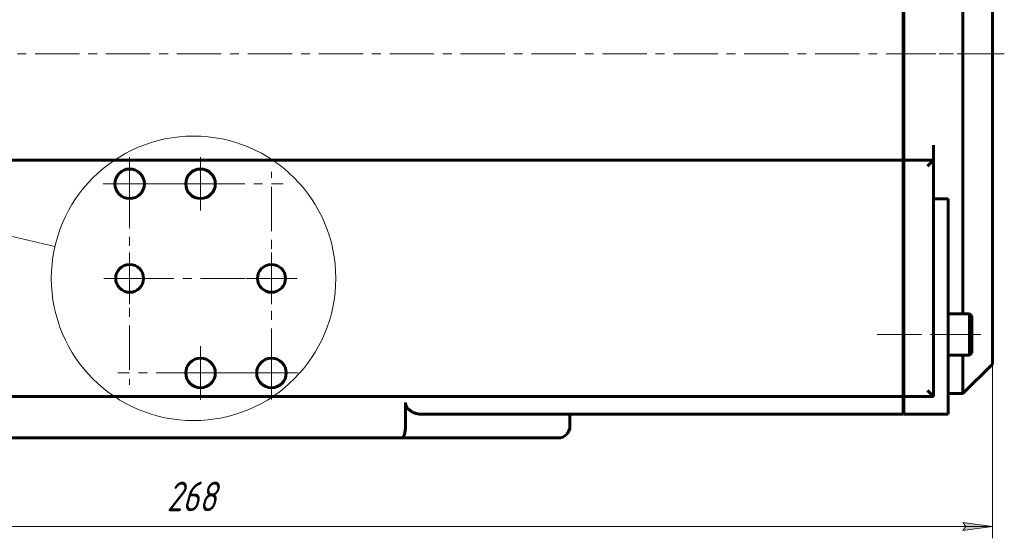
# Model space of a CAD drawing. Header units: millimetres. Extents: x 0 to 841, y 0 to 594.
# Tile 5 of 22: x 179 to 346, y 215 to 303. Entities that reach past the tile are written whole.
import ezdxf

# ---------------------------------------------------------------- set-up
doc = ezdxf.new("R2010")
doc.units = ezdxf.units.MM
for name, pattern in [('K5LT_AXLED', [12, 7.5, -1.5, 1.5, -1.5]), ('K5LT_BASIC', [0]), ('K5LT_THIN', [0])]:
    doc.linetypes.add(name, pattern=pattern)
doc.layers.add('Системный слой', color=7, linetype='Continuous')
doc.layers.add('Системный слой (1)', color=251, linetype='Continuous', true_color=0x6c6c6c)
doc.styles.add('KDIMTEXTSTYLE', font='txt', dxfattribs={"width": 0.96, "oblique": 15, "height": 5})
doc.styles.add('KTEXTSTYLE', font='txt', dxfattribs={"width": 0.96, "height": 5})
doc.dimstyles.new('KDIMSTYLE (1.00)', dxfattribs={"dimtxt": 5, "dimasz": 1, "dimexe": 2, "dimexo": 0, "dimgap": 1, "dimtad": 1, "dimtxsty": 'KDIMTEXTSTYLE', "dimsah": 1, "dimcen": 0, "dimdle": 1, "dimadec": 0, "dimazin": 0, "dimtfac": 0.667, "dimtmove": 0, "dimatfit": 3, "dimfxl": 1, "dimtvp": 1, "dimtolj": 1, "dimtzin": 0, "dimarcsym": 0})

# ---------------------------------------------------------------- blocks, each defined once
blk = doc.blocks.new('U21')
at = {"layer": 'Системный слой (1)', "color": 150, "linetype": 'K5LT_BASIC', "lineweight": 60, "true_color": 0x0080ff}
for p, q in [((339.04, 348.13), (339.04, 354.63)), ((339.04, 297.13), (339.04, 341.13)), ((339.04, 253.13), (339.04, 297.13)), ((339.04, 239.63), (339.04, 246.13))]:
    blk.add_line(p, q, dxfattribs=at)
blk = doc.blocks.new('U22')
at = {"layer": 'Системный слой (1)', "color": 150, "linetype": 'K5LT_BASIC', "lineweight": 60, "true_color": 0x0080ff}
for p, q in [((344.04, 297.13), (344.04, 349.63)), ((344.04, 244.63), (344.04, 297.13))]:
    blk.add_line(p, q, dxfattribs=at)
blk = doc.blocks.new('U24')
at = {"layer": 'Системный слой (1)', "color": 30, "linetype": 'K5LT_AXLED', "lineweight": 18, "true_color": 0xff8000}
for q in [(198.04, 263.49), (193.68, 259.13), (224.04, 259.13), (198.04, 254.76)]:
    blk.add_line((198.04, 259.13), q, dxfattribs=at)
blk = doc.blocks.new('U25')
at = {"layer": 'Системный слой (1)', "color": 30, "linetype": 'K5LT_AXLED', "lineweight": 18, "true_color": 0xff8000}
for q in [(198.04, 279.63), (193.54, 275.13), (224.04, 275.13), (198.04, 241.13)]:
    blk.add_line((198.04, 275.13), q, dxfattribs=at)
blk = doc.blocks.new('U27')
at = {"layer": 'Системный слой (1)', "color": 30, "linetype": 'K5LT_AXLED', "lineweight": 18, "true_color": 0xff8000}
for q in [(210.04, 247.63), (196.04, 243.13), (224.04, 243.13), (210.04, 238.63)]:
    blk.add_line((210.04, 243.13), q, dxfattribs=at)
blk = doc.blocks.new('U28')
at = {"layer": 'Системный слой (1)', "color": 30, "linetype": 'K5LT_AXLED', "lineweight": 18, "true_color": 0xff8000}
for q in [(210.04, 279.63), (205.54, 275.13), (214.54, 275.13), (210.04, 270.63)]:
    blk.add_line((210.04, 275.13), q, dxfattribs=at)
blk = doc.blocks.new('U30')
at = {"layer": 'Системный слой (1)', "color": 30, "linetype": 'K5LT_AXLED', "lineweight": 18, "true_color": 0xff8000}
for q in [(222.04, 277.13), (217.54, 243.13), (226.54, 243.13), (222.04, 238.63)]:
    blk.add_line((222.04, 243.13), q, dxfattribs=at)
blk = doc.blocks.new('U31')
at = {"layer": 'Системный слой (1)', "color": 30, "linetype": 'K5LT_AXLED', "lineweight": 18, "true_color": 0xff8000}
for q in [(222.04, 263.49), (217.68, 259.13), (226.4, 259.13), (222.04, 254.76)]:
    blk.add_line((222.04, 259.13), q, dxfattribs=at)
blk = doc.blocks.new('U32')
at = {"layer": 'Системный слой (1)', "color": 7, "linetype": 'K5LT_THIN', "lineweight": 18}
blk.add_line((185.4, 264.53), (54.5, 294.65), dxfattribs=at)
blk.add_arc((208.86, 259.13), 24.07, 0, 360, dxfattribs=at)
blk = doc.blocks.new('D1')
at = {"layer": 'Системный слой (1)'}
for points in [[(80.54, 217.15), (81.04, 217.8), (76.04, 217.15), (81.04, 216.49)], [(339.04, 216.49), (344.04, 217.15), (339.04, 217.8), (339.54, 217.15)]]:
    blk.add_hatch(color=7, dxfattribs=at).paths.add_polyline_path(points)
at = {"layer": 'Системный слой (1)', "color": 7, "linetype": 'K5LT_THIN', "lineweight": 18}
for p, q in [((76.04, 244.63), (76.04, 215.15)), ((344.04, 244.63), (344.04, 215.15)), ((76.04, 217.15), (81.04, 217.8)), ((81.04, 216.49), (76.04, 217.15)), ((76.04, 217.15), (344.04, 217.15)), ((81.04, 217.8), (80.54, 217.15)), ((80.54, 217.15), (81.04, 216.49)), ((339.54, 217.15), (339.04, 217.8)), ((339.04, 217.8), (344.04, 217.15)), ((344.04, 217.15), (339.04, 216.49)), ((339.04, 216.49), (339.54, 217.15))]:
    blk.add_line(p, q, dxfattribs=at)
blk.add_wipeout([(204.3, 218.15), (204.3, 225.53), (215.32, 225.53), (215.32, 218.15)]).dxf.layer = 'Системный слой (1)'
at = {"layer": 'Системный слой (1)', "color": 7, "insert": (204.3, 224.73), "char_height": 5, "attachment_point": 1, "style": 'KTEXTSTYLE'}
blk.add_mtext('\\fArial|b0|c204|p34;\\H5.0;\\W1.000;\\Q15;\\fGOST Type AU|b0|i0|c204|p34;\\Q15;\\W0.960;268', dxfattribs=at)
blk = doc.blocks.new('KDIMARROW_01')
at = {"layer": 'Системный слой'}
blk.add_hatch(color=0, dxfattribs=at).paths.add_polyline_path([(0, 0), (-5, 0.66), (-4.5, 0), (-5, -0.66)])
at = {"layer": 'Системный слой', "color": 0, "linetype": 'K5LT_THIN', "lineweight": 18}
for p, q in [((-4.5, 0), (-5, 0.66)), ((-5, 0.66), (0, 0)), ((0, 0), (-5, -0.66)), ((-5, -0.66), (-4.5, 0))]:
    blk.add_line(p, q, dxfattribs=at)
at = {"layer": 'Системный слой (1)', "color": 0, "linetype": 'K5LT_THIN', "lineweight": 18}
blk.add_line((470.92, 164.53), (468.92, 164.53), dxfattribs=at)

msp = doc.modelspace()

# ---------------------------------------------------------------- linework, layer by layer
at = {"layer": 'Системный слой (1)', "color": 150, "linetype": 'K5LT_BASIC', "lineweight": 60, "true_color": 0x0080ff}
for p, q in [((328.94, 281.664), (328.94, 321.667)), ((329.04, 297.126), (329.04, 321.667)), ((329.04, 281.664), (329.04, 297.126)), ((328.94, 279.126), (328.94, 281.664)), ((329.04, 279.126), (329.04, 281.664)), ((334.04, 281.664), (334.04, 279.126)), ((328.94, 279.126), (91.14, 279.126)), ((328.94, 279.126), (328.94, 278.126)), ((334.04, 279.126), (329.04, 279.126)), ((329.04, 279.126), (329.04, 278.126)), ((333.04, 278.126), (334.04, 279.126)), ((334.04, 239.126), (334.04, 279.126)), ((328.94, 278.126), (328.94, 240.126)), ((329.04, 278.126), (329.04, 240.126)), ((328.94, 272.126), (329.04, 272.126)), ((336.54, 272.586), (334.04, 272.586)), ((336.54, 238.126), (336.54, 272.586)), ((328.94, 251.626), (329.04, 251.626)), ((340.14, 253.126), (336.54, 253.126)), ((340.14, 246.126), (340.14, 253.126)), ((340.14, 253.126), (340.54, 252.726)), ((340.54, 246.526), (340.54, 252.726)), ((328.94, 247.626), (329.04, 247.626)), ((340.14, 246.126), (336.54, 246.126)), ((340.14, 246.126), (340.54, 246.526)), ((339.04, 239.626), (344.04, 244.626)), ((328.94, 240.126), (328.94, 239.126)), ((329.04, 240.126), (329.04, 239.126)), ((334.04, 239.126), (333.04, 240.126)), ((328.94, 239.126), (91.14, 239.126)), ((328.94, 239.126), (328.94, 238.126)), ((334.04, 239.126), (329.04, 239.126)), ((329.04, 239.126), (329.04, 238.126)), ((339.04, 239.626), (336.54, 239.626)), ((244.713, 238.126), (244.713, 234.126)), ((328.94, 236.126), (328.94, 238.126)), ((329.04, 236.126), (329.04, 238.126)), ((336.54, 238.126), (336.54, 236.126)), ((247.54, 236.126), (328.94, 236.126)), ((272.54, 236.126), (272.54, 234.126)), ((329.04, 236.126), (336.54, 236.126)), ((244.102, 232.126), (175.977, 232.126)), ((244.102, 232.126), (270.54, 232.126))]:
    msp.add_line(p, q, dxfattribs=at)
at = {"layer": 'Системный слой (1)', "color": 30, "linetype": 'K5LT_AXLED', "lineweight": 18, "true_color": 0xff8000}
for p, q in [((74.04, 297.126), (346.04, 297.126)), ((326.94, 297.126), (346.04, 297.126)), ((324.54, 249.626), (338.34, 249.626)), ((334.54, 249.626), (342.54, 249.626))]:
    msp.add_line(p, q, dxfattribs=at)
at = {"layer": 'Системный слой (1)', "color": 150, "linetype": 'K5LT_BASIC', "lineweight": 60, "true_color": 0x0080ff}
for centre, radius in [((198.04, 275.126), 2.5), ((210.04, 275.126), 2.5), ((198.04, 259.126), 2.362), ((222.04, 259.126), 2.362), ((210.04, 243.126), 2.5), ((222.04, 243.126), 2.5)]:
    msp.add_circle(centre, radius, dxfattribs=at)
msp.add_arc((270.54, 234.126), 2, 270, 0, dxfattribs=at)
for points, knots in [([(247.54, 236.126), (247.375, 236.126), (247.054, 236.148), (246.66, 236.228), (246.371, 236.316), (246.174, 236.39), (245.994, 236.469), (245.806, 236.566), (245.617, 236.68), (245.451, 236.801), (245.308, 236.921), (245.205, 237.021), (245.119, 237.117), (245.037, 237.216), (244.939, 237.356), (244.846, 237.528), (244.79, 237.67), (244.756, 237.784), (244.734, 237.882), (244.717, 238.003), (244.713, 238.082), (244.713, 238.126)], [0, 0, 0, 0, 3.1505715, 6.0605811, 7.4270403, 8.7012494, 9.8871316, 10.9756449, 12.4790771, 13.776521, 14.5359759, 15.6629986, 16.1887388, 16.6958202, 17.7772538, 18.9516944, 19.8039646, 20.1477041, 20.7935927, 21.3303382, 22, 22, 22, 22]), ([(244.102, 232.126), (244.14, 232.126), (244.202, 232.145), (244.291, 232.217), (244.36, 232.306), (244.427, 232.424), (244.489, 232.567), (244.552, 232.757), (244.608, 232.988), (244.653, 233.244), (244.688, 233.526), (244.708, 233.821), (244.713, 234.028), (244.713, 234.126)], [0, 0, 0, 0, 1.6666792, 2.7782949, 4.0481638, 4.9806782, 6.1123429, 7.4032628, 8.7175513, 10.0426636, 11.3026276, 12.710193, 14, 14, 14, 14])]:
    msp.add_open_spline(points, degree=3, knots=knots, dxfattribs=at)

# ---------------------------------------------------------------- block references
at = {"layer": 'Системный слой (1)'}
for name in ['U21', 'U22', 'U32', 'U25', 'U28', 'U30', 'U24', 'U31', 'U27']:
    msp.add_blockref(name, (0, 0), dxfattribs=at)

# ---------------------------------------------------------------- next in the draw order: dimensions: what is measured, and where the dimension line sits
at = {"layer": 'Системный слой (1)', "color": 7}
dim = msp.add_linear_dim(base=(76.04, 217.146), p1=(344.04, 244.626), p2=(76.04, 244.626), dimstyle='KDIMSTYLE (1.00)', override={"dimexo": 0, "dimpost": '\\fGOST Type AU|b0|c204|p34;\\H5.0;\\W0.960;\\Q15;<>', "dimblk1": 'KDIMARROW_01', "dimblk2": 'KDIMARROW_01', "dimse1": 0, "dimse2": 0, "dimclrt": 7, "dimtol": 1, "dimtp": 0, "dimtm": 0, "dimtdec": 5, "dimtolj": 1}, dxfattribs=at)
dim.commit()
dim.dimension.update_dxf_attribs({"geometry": 'D1', "text_midpoint": (210.04, 217.146), "dimtype": 160})

doc.saveas('drawing.dxf')
